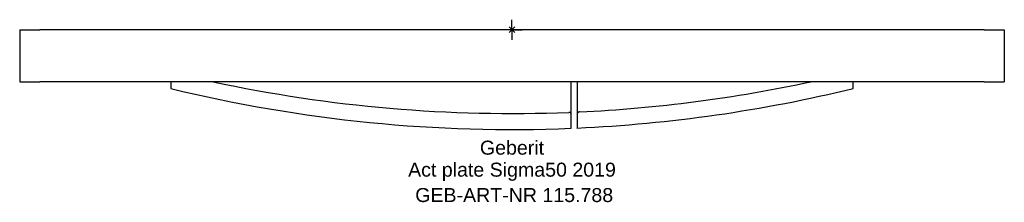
# Model space of a CAD drawing. Header units: millimetres. Extents: x -123 to 123, y -43 to 2.
import ezdxf
from ezdxf.enums import TextEntityAlignment as Align

# ---------------------------------------------------------------- set-up
doc = ezdxf.new("R2010")
doc.units = ezdxf.units.MM
doc.layers.get('0').update_dxf_attribs({"linetype": 'CONTINUOUS'})
for name, color, linetype, lineweight in [('Arbeitspunkt(DIN)', 7, 'CONTINUOUS', 25), ('GEB-ART-NR', 1, 'CONTINUOUS', 18), ('GEB-BEZUG', 2, 'CONTINUOUS', 25), ('GEB-TEXT', 5, 'CONTINUOUS', 18)]:
    doc.layers.add(name, color=color, linetype=linetype, lineweight=lineweight)
doc.layers.add('GEB-KONTUR-A', color=5, linetype='CONTINUOUS')
doc.styles.get("Standard").update_dxf_attribs({"font": 'arial.ttf'})

# ---------------------------------------------------------------- blocks, each defined once
blk = doc.blocks.new('Einfügepunkt')
at = {"layer": 'GEB-BEZUG'}
for p, q in [((-0.71, -0.71), (0.71, 0.71)), ((-0.71, 0.71), (0.71, -0.71))]:
    blk.add_line(p, q, dxfattribs=at)

msp = doc.modelspace()

# ---------------------------------------------------------------- linework, layer by layer
at = {"layer": 'Arbeitspunkt(DIN)', "ltscale": 5}
for q in [(0, 2.5), (-2.5, 0), (0, -2.5), (2.5, 0)]:
    msp.add_line((0, 0), q, dxfattribs=at)
at = {"layer": 'GEB-KONTUR-A', "ltscale": 5}
for p, q in [((-123, 0), (-123, -13)), ((-123, 0), (-118, 0)), ((118, 0), (-118, 0)), ((118, 0), (123, 0)), ((123, 0), (123, -13)), ((-123, -13), (-118, -13)), ((118, -13), (-118, -13)), ((14.8, -21.23), (14.8, -13)), ((16.24, -13), (16.24, -21.17)), ((118, -13), (123, -13))]:
    msp.add_line(p, q, dxfattribs=at)
for radius, start, end in [(359.27, 256.27, 272.361), (355.27, 257.8637, 272.2907), (359.27, 272.59, 283.7258), (355.27, 272.7161, 282.1363)]:
    msp.add_arc((0, 334.33), radius, start, end, dxfattribs=at)
for points, weights in [([(-85.27, -13), (-85.27, -13.84), (-85.27, -14.67)], [1.00006410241, 1.00009034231, 1.00011112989]), ([(85.25, -14.68), (85.25, -13.84), (85.25, -13)], [1.00011112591, 1.00009025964, 1.0000638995]), ([(14.8, -24.64), (14.8, -22.93), (14.8, -21.23)], [1.00016435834, 1.0001253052, 1.00006360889]), ([(16.24, -21.17), (16.24, -22.86), (16.24, -24.57)], [1.00006363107, 1.00012534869, 1.00016441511])]:
    msp.add_rational_spline(points, weights, degree=2, dxfattribs=at)
for points, knots in [([(14.8, -21.23), (14.8, -21.22), (14.8, -21.22), (14.8, -21.21), (14.8, -21.13), (14.78, -21.05), (14.7, -20.9), (14.65, -20.83), (14.53, -20.74), (14.47, -20.7), (14.33, -20.66), (14.27, -20.65), (14.2, -20.66)], [0.4368357, 0.4368357, 0.4368357, 0.4368357, 0.4403296, 0.4403296, 0.4403296, 0.4724424, 0.4724424, 0.5045553, 0.5045553, 0.5265115, 0.5265115, 0.5460791, 0.5460791, 0.5460791, 0.5460791]), ([(16.84, -20.54), (16.83, -20.54), (16.82, -20.54), (16.73, -20.55), (16.65, -20.57), (16.52, -20.64), (16.46, -20.68), (16.35, -20.79), (16.31, -20.87), (16.25, -21.02), (16.24, -21.1), (16.24, -21.17)], [0.1050103, 0.1050103, 0.1050103, 0.1050103, 0.1078416, 0.1078416, 0.1307361, 0.1307361, 0.1536305, 0.1536305, 0.1867078, 0.1867078, 0.2159526, 0.2159526, 0.2159526, 0.2159526])]:
    msp.add_open_spline(points, degree=3, knots=knots, dxfattribs=at)

# ---------------------------------------------------------------- block references
at = {"ltscale": 5}
msp.add_blockref('Einfügepunkt', (0, 0), dxfattribs=at)

# ---------------------------------------------------------------- texts
at = {"layer": 'GEB-ART-NR'}
msp.add_text('GEB-ART-NR 115.788', height=3.5, dxfattribs=at).set_placement((0.55, -43.07), align=Align.CENTER)
at = {"layer": 'GEB-TEXT'}
for s, p in [('Geberit', (0, -31.23)), ('Act plate Sigma50 2019', (0, -36.73))]:
    msp.add_text(s, height=3.5, dxfattribs=at).set_placement(p, align=Align.CENTER)

doc.saveas('drawing.dxf')
